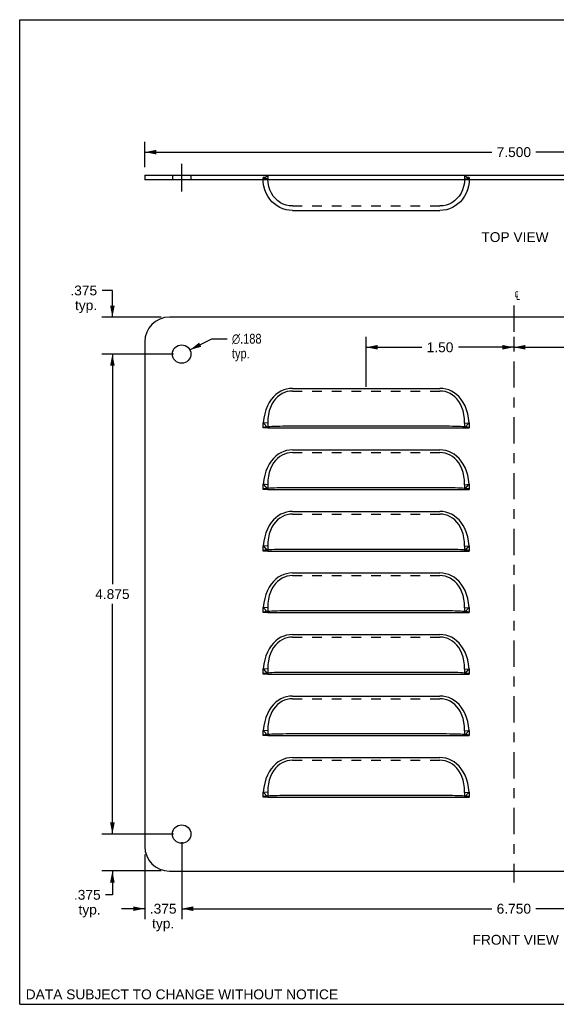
# Model space of a CAD drawing. Header units: inches. Extents: x 0 to 12.9, y 0 to 10.
# Tile 1 of 3: x 0 to 5.5, y 0 to 10. Entities that reach past the tile are written whole.
import ezdxf

# ---------------------------------------------------------------- set-up
doc = ezdxf.new("R2010")
doc.units = ezdxf.units.IN
doc.header["$LTSCALE"] = 0.711765
doc.header["$MEASUREMENT"] = 0
doc.linetypes.add('CENTER', pattern=[0.6, 0.375, -0.075, 0.075, -0.075])
doc.linetypes.add('HIDDEN', pattern=[0.2, 0.1, -0.1])
doc.layers.get('0').update_dxf_attribs({"linetype": 'CONTINUOUS'})
for name, color, linetype in [('DEFAULT_1', 7, 'CENTER'), ('DEFAULT_2', 8, 'HIDDEN'), ('DIMENSIONS', 7, 'CONTINUOUS')]:
    doc.layers.add(name, color=color, linetype=linetype)
doc.styles.get("Standard").update_dxf_attribs({"font": 'arial.ttf'})
doc.styles.add('TEXTSTYLE_1', font='gdt', dxfattribs={"width": 0.8})
doc.dimstyles.new('DIMSTYLE_1', dxfattribs={"dimtxt": 0.1, "dimasz": 0.117647, "dimexe": 0.09, "dimexo": 0.07, "dimgap": 0.0425, "dimtad": 0, "dimtih": 1, "dimtoh": 1, "dimdec": 3, "dimzin": 4, "dimdsep": 46, "dimtxsty": 'Standard', "dimblk": '_FILLED', "dimblk1": '_FILLED', "dimblk2": '_FILLED', "dimcen": 0.09, "dimadec": 3, "dimazin": 1, "dimtfac": 1, "dimtdec": 3, "dimtofl": 0, "dimtmove": 0, "dimatfit": 3, "dimldrblk": '_FILLED', "dimfxl": 0, "dimtolj": 1, "dimtzin": 4, "dimarcsym": 0})
doc.dimstyles.new('DIMSTYLE_3', dxfattribs={"dimtxt": 0.1, "dimasz": 0.117647, "dimexe": 0.09, "dimexo": 0.07, "dimgap": 0.09, "dimtad": 0, "dimtih": 1, "dimtoh": 1, "dimdec": 3, "dimzin": 4, "dimdsep": 46, "dimtxsty": 'Standard', "dimblk": '_FILLED', "dimblk1": '_FILLED', "dimblk2": '_FILLED', "dimcen": 0.09, "dimadec": 3, "dimazin": 1, "dimtfac": 1, "dimtdec": 3, "dimtofl": 0, "dimtmove": 0, "dimatfit": 1, "dimldrblk": '_FILLED', "dimfxl": 0, "dimtolj": 1, "dimtzin": 4, "dimarcsym": 0})
doc.dimstyles.new('DIMSTYLE_4', dxfattribs={"dimtxt": 0.1, "dimasz": 0.117647, "dimexe": 0.09, "dimexo": 0.07, "dimgap": 0.0425, "dimtad": 0, "dimtih": 1, "dimtoh": 1, "dimzin": 4, "dimdsep": 46, "dimtxsty": 'Standard', "dimblk": '_FILLED', "dimblk1": '_FILLED', "dimblk2": '_FILLED', "dimcen": 0.09, "dimazin": 1, "dimtfac": 1, "dimtdec": 3, "dimtofl": 0, "dimtmove": 0, "dimatfit": 3, "dimldrblk": '_FILLED', "dimfxl": 0, "dimtolj": 1, "dimtzin": 4, "dimarcsym": 0})

# ---------------------------------------------------------------- blocks, each defined once
blk = doc.blocks.new('_FILLED')
at = {"color": 0, "linetype": 'ByBlock'}
blk.add_solid([(0, 0), (-1, 0.2), (-1, -0.2)], dxfattribs=at)
blk = doc.blocks.new('*D2')
at = {"layer": 'DIMENSIONS', "color": 2, "linetype": 'Continuous'}
for p, q in [((0.942, 7.25), (0.837, 7.25)), ((0.942, 6.979), (0.942, 7.25)), ((1.438, 6.979), (0.836, 6.979)), ((1.563, 6.604), (0.836, 6.604)), ((0.942, 6.604), (0.942, 6.369))]:
    blk.add_line(p, q, dxfattribs=at)
at = {"layer": 'DIMENSIONS', "color": 2, "linetype": 'Continuous', "xscale": 0.1176470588, "yscale": 0.1176470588, "zscale": 0.1176470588}
for p, rotation in [((0.942, 6.979), 270), ((0.942, 6.604), 90)]:
    blk.add_blockref('_FILLED', p, dxfattribs=dict(at, rotation=rotation))
at = {"layer": 'DIMENSIONS', "color": 2, "linetype": 'Continuous', "insert": (0.787, 7.3), "char_height": 0.1, "width": 0.27175, "attachment_point": 3, "line_spacing_factor": 0.9}
blk.add_mtext('.375\\Ptyp.', dxfattribs=at)
blk = doc.blocks.new('*D3')
at = {"layer": 'DIMENSIONS', "color": 2, "linetype": 'Continuous'}
for p, q in [((1.563, 6.604), (0.836, 6.604)), ((0.942, 6.604), (0.942, 4.266)), ((0.942, 1.729), (0.942, 4.066)), ((1.563, 1.729), (0.836, 1.729))]:
    blk.add_line(p, q, dxfattribs=at)
at = {"layer": 'DIMENSIONS', "color": 2, "linetype": 'Continuous', "xscale": 0.1176470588, "yscale": 0.1176470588, "zscale": 0.1176470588}
for p, rotation in [((0.942, 6.604), 90), ((0.942, 1.729), 270)]:
    blk.add_blockref('_FILLED', p, dxfattribs=dict(at, rotation=rotation))
at = {"layer": 'DIMENSIONS', "color": 2, "linetype": 'Continuous', "insert": (0.942, 4.216), "char_height": 0.1, "width": 0.34944, "attachment_point": 2, "line_spacing_factor": 0.9}
blk.add_mtext('4.875', dxfattribs=at)
blk = doc.blocks.new('*D4')
at = {"layer": 'DIMENSIONS', "color": 2, "linetype": 'Continuous'}
for p, q in [((0.942, 1.729), (0.942, 1.964)), ((1.563, 1.729), (0.836, 1.729)), ((1.438, 1.354), (0.836, 1.354)), ((0.942, 1.354), (0.942, 1.112)), ((0.942, 1.112), (0.873, 1.112))]:
    blk.add_line(p, q, dxfattribs=at)
at = {"layer": 'DIMENSIONS', "color": 2, "linetype": 'Continuous', "xscale": 0.1176470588, "yscale": 0.1176470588, "zscale": 0.1176470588}
for p, rotation in [((0.942, 1.729), 270), ((0.942, 1.354), 90)]:
    blk.add_blockref('_FILLED', p, dxfattribs=dict(at, rotation=rotation))
at = {"layer": 'DIMENSIONS', "color": 2, "linetype": 'Continuous', "insert": (0.823, 1.162), "char_height": 0.1, "width": 0.27175, "attachment_point": 3, "line_spacing_factor": 0.9}
blk.add_mtext('.375\\Ptyp.', dxfattribs=at)
blk = doc.blocks.new('*D6')
at = {"layer": 'DIMENSIONS', "color": 2, "linetype": 'Continuous'}
for p, q in [((1.729, 6.646), (1.953, 6.76)), ((1.953, 6.76), (2.107, 6.76))]:
    blk.add_line(p, q, dxfattribs=at)
at = {"layer": 'DIMENSIONS', "color": 2, "linetype": 'Continuous', "xscale": 0.1176470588, "yscale": 0.1176470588, "zscale": 0.1176470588, "rotation": 206.9609906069}
blk.add_blockref('_FILLED', (1.729, 6.646), dxfattribs=at)
at = {"layer": 'DIMENSIONS', "color": 2, "linetype": 'Continuous', "insert": (2.157, 6.81), "char_height": 0.1, "width": 0.40508, "attachment_point": 1, "line_spacing_factor": 0.9, "style": 'TEXTSTYLE_1'}
blk.add_mtext('{\\fgdt;n}\\fArial;.188\\Ptyp.', dxfattribs=at)
blk = doc.blocks.new('*D7')
at = {"layer": 'DIMENSIONS', "color": 2, "linetype": 'Continuous'}
for p, q in [((1.646, 1.647), (1.646, 0.866)), ((1.271, 1.522), (1.271, 0.866)), ((1.271, 0.971), (1.035, 0.971)), ((1.646, 0.971), (1.881, 0.971))]:
    blk.add_line(p, q, dxfattribs=at)
at = {"layer": 'DIMENSIONS', "color": 2, "linetype": 'Continuous', "xscale": 0.1176470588, "yscale": 0.1176470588, "zscale": 0.1176470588}
blk.add_blockref('_FILLED', (1.271, 0.971), dxfattribs=at)
at = {"layer": 'DIMENSIONS', "color": 2, "linetype": 'Continuous', "xscale": 0.1176470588, "yscale": 0.1176470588, "zscale": 0.1176470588, "rotation": 180}
blk.add_blockref('_FILLED', (1.646, 0.971), dxfattribs=at)
at = {"layer": 'DIMENSIONS', "color": 2, "linetype": 'Continuous', "insert": (1.458, 1.021), "char_height": 0.1, "width": 0.27175, "attachment_point": 2, "line_spacing_factor": 0.9}
blk.add_mtext('.375\\Ptyp.', dxfattribs=at)
blk = doc.blocks.new('*D8')
at = {"layer": 'DIMENSIONS', "color": 2, "linetype": 'Continuous'}
for p, q in [((1.646, 1.647), (1.646, 0.866)), ((8.396, 1.647), (8.396, 0.866)), ((1.646, 0.971), (4.796, 0.971)), ((8.396, 0.971), (5.245, 0.971))]:
    blk.add_line(p, q, dxfattribs=at)
at = {"layer": 'DIMENSIONS', "color": 2, "linetype": 'Continuous', "xscale": 0.1176470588, "yscale": 0.1176470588, "zscale": 0.1176470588, "rotation": 180}
blk.add_blockref('_FILLED', (1.646, 0.971), dxfattribs=at)
at = {"layer": 'DIMENSIONS', "color": 2, "linetype": 'Continuous', "xscale": 0.1176470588, "yscale": 0.1176470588, "zscale": 0.1176470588}
blk.add_blockref('_FILLED', (8.396, 0.971), dxfattribs=at)
at = {"layer": 'DIMENSIONS', "color": 2, "linetype": 'Continuous', "insert": (5.021, 1.021), "char_height": 0.1, "width": 0.34944, "attachment_point": 2, "line_spacing_factor": 0.9}
blk.add_mtext('6.750', dxfattribs=at)
blk = doc.blocks.new('*D12')
at = {"layer": 'DIMENSIONS', "color": 2, "linetype": 'Continuous'}
for p, q in [((1.271, 8.502), (1.271, 8.76)), ((8.771, 8.502), (8.771, 8.76)), ((1.271, 8.655), (4.796, 8.655)), ((8.771, 8.655), (5.245, 8.655))]:
    blk.add_line(p, q, dxfattribs=at)
at = {"layer": 'DIMENSIONS', "color": 2, "linetype": 'Continuous', "xscale": 0.1176470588, "yscale": 0.1176470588, "zscale": 0.1176470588, "rotation": 180}
blk.add_blockref('_FILLED', (1.271, 8.655), dxfattribs=at)
at = {"layer": 'DIMENSIONS', "color": 2, "linetype": 'Continuous', "xscale": 0.1176470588, "yscale": 0.1176470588, "zscale": 0.1176470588}
blk.add_blockref('_FILLED', (8.771, 8.655), dxfattribs=at)
at = {"layer": 'DIMENSIONS', "color": 2, "linetype": 'Continuous', "insert": (5.021, 8.705), "char_height": 0.1, "width": 0.34944, "attachment_point": 2, "line_spacing_factor": 0.9}
blk.add_mtext('7.500', dxfattribs=at)
blk = doc.blocks.new('*D14')
at = {"layer": 'DIMENSIONS', "color": 2, "linetype": 'Continuous'}
for p, q in [((5.021, 6.779), (5.021, 6.661)), ((6.521, 6.272), (6.521, 6.779)), ((5.021, 6.673), (5.585, 6.673)), ((6.521, 6.673), (5.957, 6.673))]:
    blk.add_line(p, q, dxfattribs=at)
at = {"layer": 'DIMENSIONS', "color": 2, "linetype": 'Continuous', "xscale": 0.1176470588, "yscale": 0.1176470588, "zscale": 0.1176470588, "rotation": 180}
blk.add_blockref('_FILLED', (5.021, 6.673), dxfattribs=at)
at = {"layer": 'DIMENSIONS', "color": 2, "linetype": 'Continuous', "xscale": 0.1176470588, "yscale": 0.1176470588, "zscale": 0.1176470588}
blk.add_blockref('_FILLED', (6.521, 6.673), dxfattribs=at)
at = {"layer": 'DIMENSIONS', "color": 2, "linetype": 'Continuous', "insert": (5.771, 6.723), "char_height": 0.1, "width": 0.27175, "attachment_point": 2, "line_spacing_factor": 0.9}
blk.add_mtext('1.50', dxfattribs=at)
blk = doc.blocks.new('*D15')
at = {"layer": 'DIMENSIONS', "color": 2, "linetype": 'Continuous'}
for p, q in [((3.521, 6.272), (3.521, 6.779)), ((5.021, 6.779), (5.021, 6.665)), ((3.521, 6.673), (4.085, 6.673)), ((5.021, 6.673), (4.457, 6.673))]:
    blk.add_line(p, q, dxfattribs=at)
at = {"layer": 'DIMENSIONS', "color": 2, "linetype": 'Continuous', "xscale": 0.1176470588, "yscale": 0.1176470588, "zscale": 0.1176470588, "rotation": 180}
blk.add_blockref('_FILLED', (3.521, 6.673), dxfattribs=at)
at = {"layer": 'DIMENSIONS', "color": 2, "linetype": 'Continuous', "xscale": 0.1176470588, "yscale": 0.1176470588, "zscale": 0.1176470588}
blk.add_blockref('_FILLED', (5.021, 6.673), dxfattribs=at)
at = {"layer": 'DIMENSIONS', "color": 2, "linetype": 'Continuous', "insert": (4.271, 6.723), "char_height": 0.1, "width": 0.27175, "attachment_point": 2, "line_spacing_factor": 0.9}
blk.add_mtext('1.50', dxfattribs=at)

msp = doc.modelspace()

# ---------------------------------------------------------------- linework, layer by layer
at = {"color": 7, "linetype": 'Continuous'}
for p, q in [((0, 0), (0, 10)), ((0, 10), (12.9412, 10)), ((1.2707, 8.42), (1.2707, 8.372)), ((1.2707, 8.42), (8.7707, 8.42)), ((2.5207, 5.8539), (4.5207, 5.8539)), ((2.5207, 5.2289), (4.5207, 5.2289)), ((2.5207, 4.6039), (4.5207, 4.6039)), ((2.5207, 3.9789), (4.5207, 3.9789)), ((2.5207, 3.3539), (4.5207, 3.3539)), ((2.5207, 2.7289), (4.5207, 2.7289)), ((2.5207, 2.1039), (4.5207, 2.1039)), ((0, 0), (12.9412, 0))]:
    msp.add_line(p, q, dxfattribs=at)
at = {"color": 3, "linetype": 'Continuous'}
for p, q in [((8.7707, 8.372), (1.2707, 8.372)), ((2.7707, 8.063), (4.2707, 8.063)), ((8.5207, 6.9789), (1.5207, 6.9789)), ((1.2707, 6.7289), (1.2707, 1.6039)), ((2.7707, 6.2555), (4.2707, 6.2555)), ((2.5213, 5.8648), (2.5045, 5.8632)), ((2.7707, 5.8707), (2.7061, 5.8705)), ((4.5368, 5.8632), (4.5201, 5.8648)), ((2.7707, 5.6305), (4.2707, 5.6305)), ((2.5213, 5.2398), (2.5045, 5.2382)), ((2.7707, 5.2457), (2.7061, 5.2455)), ((4.5368, 5.2382), (4.5201, 5.2398)), ((2.7707, 5.0055), (4.2707, 5.0055)), ((2.5213, 4.6148), (2.5045, 4.6132)), ((2.7707, 4.6207), (2.7061, 4.6205)), ((4.5368, 4.6132), (4.5201, 4.6148)), ((2.7707, 4.3805), (4.2707, 4.3805)), ((2.5213, 3.9898), (2.5045, 3.9882)), ((2.7707, 3.9957), (2.7061, 3.9955)), ((4.5368, 3.9882), (4.5201, 3.9898)), ((2.7707, 3.7555), (4.2707, 3.7555)), ((2.5213, 3.3648), (2.5045, 3.3632)), ((2.7707, 3.3707), (2.7061, 3.3705)), ((4.5368, 3.3632), (4.5201, 3.3648)), ((2.7707, 3.1305), (4.2707, 3.1305)), ((2.5213, 2.7398), (2.5045, 2.7382)), ((2.7707, 2.7457), (2.7061, 2.7455)), ((4.5368, 2.7382), (4.5201, 2.7398)), ((2.7707, 2.5055), (4.2707, 2.5055)), ((2.5213, 2.1148), (2.5045, 2.1132)), ((2.7707, 2.1207), (2.7061, 2.1205)), ((4.5368, 2.1132), (4.5201, 2.1148)), ((1.5207, 1.3539), (8.5207, 1.3539))]:
    msp.add_line(p, q, dxfattribs=at)
at = {"color": 2, "linetype": 'CENTER', "const_width": 0.0118}
msp.add_lwpolyline([(1.6457, 8.2543), (1.6457, 8.5376)], dxfattribs=at)
at = {"color": 3, "linetype": 'Continuous'}
for points in [[(2.7707, 8.063), (2.7382, 8.0649), (2.7061, 8.0705), (2.6747, 8.0798), (2.6444, 8.0926), (2.6157, 8.1089), (2.5888, 8.1285), (2.5637, 8.1516), (2.541, 8.1777), (2.5213, 8.2064), (2.5045, 8.2378), (2.4909, 8.2717), (2.4809, 8.3079), (2.4748, 8.3459), (2.4734, 8.3718)], [(4.568, 8.3718), (4.5666, 8.3459), (4.5604, 8.3079), (4.5504, 8.2717), (4.5368, 8.2378), (4.5201, 8.2064), (4.5003, 8.1777), (4.4777, 8.1516), (4.4526, 8.1285), (4.4256, 8.1089), (4.397, 8.0926), (4.3667, 8.0798), (4.3352, 8.0705), (4.3031, 8.0649), (4.2707, 8.063)], [(2.7707, 6.2555), (2.7407, 6.2537), (2.7114, 6.2484), (2.6826, 6.2396), (2.6546, 6.2273), (2.6276, 6.2115), (2.6019, 6.1921), (2.5775, 6.1689), (2.5549, 6.142), (2.5344, 6.1112), (2.5164, 6.0768), (2.5014, 6.0388), (2.4895, 5.9976), (2.4808, 5.9535), (2.4754, 5.9062)], [(4.5659, 5.9062), (4.5605, 5.9535), (4.5519, 5.9976), (4.5399, 6.0388), (4.5249, 6.0767), (4.507, 6.1112), (4.4865, 6.142), (4.4639, 6.1689), (4.4395, 6.192), (4.4137, 6.2115), (4.3868, 6.2273), (4.3588, 6.2396), (4.33, 6.2484), (4.3006, 6.2537), (4.2707, 6.2555)], [(2.4809, 5.8592), (2.4748, 5.8569), (2.4727, 5.8539)], [(2.5045, 5.8632), (2.4909, 5.8613), (2.4809, 5.8592)], [(2.7061, 5.8705), (2.6747, 5.8701), (2.6444, 5.8696), (2.6157, 5.869), (2.5888, 5.8683), (2.5637, 5.8673), (2.541, 5.8661), (2.5213, 5.8648)], [(4.5201, 5.8648), (4.5003, 5.8661), (4.4777, 5.8673), (4.4526, 5.8683), (4.4256, 5.869), (4.397, 5.8696), (4.3667, 5.8701), (4.3352, 5.8705), (4.3031, 5.8707), (2.7707, 5.8707)], [(4.5604, 5.8592), (4.5504, 5.8613), (4.5368, 5.8632)], [(4.5687, 5.8539), (4.5666, 5.8569), (4.5604, 5.8592)], [(2.7707, 5.6305), (2.7407, 5.6287), (2.7114, 5.6234), (2.6826, 5.6146), (2.6546, 5.6023), (2.6276, 5.5865), (2.6019, 5.5671), (2.5775, 5.5439), (2.5549, 5.517), (2.5344, 5.4862), (2.5164, 5.4518), (2.5014, 5.4138), (2.4895, 5.3726), (2.4808, 5.3285), (2.4754, 5.2812)], [(4.5659, 5.2812), (4.5605, 5.3285), (4.5519, 5.3726), (4.5399, 5.4138), (4.5249, 5.4517), (4.507, 5.4862), (4.4865, 5.517), (4.4639, 5.5439), (4.4395, 5.567), (4.4137, 5.5865), (4.3868, 5.6023), (4.3588, 5.6146), (4.33, 5.6234), (4.3006, 5.6287), (4.2707, 5.6305)], [(2.4809, 5.2342), (2.4748, 5.2319), (2.4727, 5.2289)], [(2.5045, 5.2382), (2.4909, 5.2363), (2.4809, 5.2342)], [(2.7061, 5.2455), (2.6747, 5.2451), (2.6444, 5.2446), (2.6157, 5.244), (2.5888, 5.2433), (2.5637, 5.2423), (2.541, 5.2411), (2.5213, 5.2398)], [(4.5201, 5.2398), (4.5003, 5.2411), (4.4777, 5.2423), (4.4526, 5.2433), (4.4256, 5.244), (4.397, 5.2446), (4.3667, 5.2451), (4.3352, 5.2455), (4.3031, 5.2457), (2.7707, 5.2457)], [(4.5604, 5.2342), (4.5504, 5.2363), (4.5368, 5.2382)], [(4.5687, 5.2289), (4.5666, 5.2319), (4.5604, 5.2342)], [(2.7707, 5.0055), (2.7407, 5.0037), (2.7114, 4.9984), (2.6826, 4.9896), (2.6546, 4.9773), (2.6276, 4.9615), (2.6019, 4.9421), (2.5775, 4.9189), (2.5549, 4.892), (2.5344, 4.8612), (2.5164, 4.8268), (2.5014, 4.7888), (2.4895, 4.7476), (2.4808, 4.7035), (2.4754, 4.6562)], [(4.5659, 4.6562), (4.5605, 4.7035), (4.5519, 4.7476), (4.5399, 4.7888), (4.5249, 4.8267), (4.507, 4.8612), (4.4865, 4.892), (4.4639, 4.9189), (4.4395, 4.942), (4.4137, 4.9615), (4.3868, 4.9773), (4.3588, 4.9896), (4.33, 4.9984), (4.3006, 5.0037), (4.2707, 5.0055)], [(2.4809, 4.6092), (2.4748, 4.6069), (2.4727, 4.6039)], [(2.5045, 4.6132), (2.4909, 4.6113), (2.4809, 4.6092)], [(2.7061, 4.6205), (2.6747, 4.6201), (2.6444, 4.6196), (2.6157, 4.619), (2.5888, 4.6183), (2.5637, 4.6173), (2.541, 4.6161), (2.5213, 4.6148)], [(4.5201, 4.6148), (4.5003, 4.6161), (4.4777, 4.6173), (4.4526, 4.6183), (4.4256, 4.619), (4.397, 4.6196), (4.3667, 4.6201), (4.3352, 4.6205), (4.3031, 4.6207), (2.7707, 4.6207)], [(4.5604, 4.6092), (4.5504, 4.6113), (4.5368, 4.6132)], [(4.5687, 4.6039), (4.5666, 4.6069), (4.5604, 4.6092)], [(2.7707, 4.3805), (2.7407, 4.3787), (2.7114, 4.3734), (2.6826, 4.3646), (2.6546, 4.3523), (2.6276, 4.3365), (2.6019, 4.3171), (2.5775, 4.2939), (2.5549, 4.267), (2.5344, 4.2362), (2.5164, 4.2018), (2.5014, 4.1638), (2.4895, 4.1226), (2.4808, 4.0785), (2.4754, 4.0312)], [(4.5659, 4.0312), (4.5605, 4.0785), (4.5519, 4.1226), (4.5399, 4.1638), (4.5249, 4.2017), (4.507, 4.2362), (4.4865, 4.267), (4.4639, 4.2939), (4.4395, 4.317), (4.4137, 4.3365), (4.3868, 4.3523), (4.3588, 4.3646), (4.33, 4.3734), (4.3006, 4.3787), (4.2707, 4.3805)], [(2.4809, 3.9842), (2.4748, 3.9819), (2.4727, 3.9789)], [(2.5045, 3.9882), (2.4909, 3.9863), (2.4809, 3.9842)], [(2.7061, 3.9955), (2.6747, 3.9951), (2.6444, 3.9946), (2.6157, 3.994), (2.5888, 3.9933), (2.5637, 3.9923), (2.541, 3.9911), (2.5213, 3.9898)], [(4.5201, 3.9898), (4.5003, 3.9911), (4.4777, 3.9923), (4.4526, 3.9933), (4.4256, 3.994), (4.397, 3.9946), (4.3667, 3.9951), (4.3352, 3.9955), (4.3031, 3.9957), (2.7707, 3.9957)], [(4.5604, 3.9842), (4.5504, 3.9863), (4.5368, 3.9882)], [(4.5687, 3.9789), (4.5666, 3.9819), (4.5604, 3.9842)], [(2.7707, 3.7555), (2.7407, 3.7537), (2.7114, 3.7484), (2.6826, 3.7396), (2.6546, 3.7273), (2.6276, 3.7115), (2.6019, 3.6921), (2.5775, 3.6689), (2.5549, 3.642), (2.5344, 3.6112), (2.5164, 3.5768), (2.5014, 3.5388), (2.4895, 3.4976), (2.4808, 3.4535), (2.4754, 3.4062)], [(4.5659, 3.4062), (4.5605, 3.4535), (4.5519, 3.4976), (4.5399, 3.5388), (4.5249, 3.5767), (4.507, 3.6112), (4.4865, 3.642), (4.4639, 3.6689), (4.4395, 3.692), (4.4137, 3.7115), (4.3868, 3.7273), (4.3588, 3.7396), (4.33, 3.7484), (4.3006, 3.7537), (4.2707, 3.7555)], [(2.4809, 3.3592), (2.4748, 3.3569), (2.4727, 3.3539)], [(2.5045, 3.3632), (2.4909, 3.3613), (2.4809, 3.3592)], [(2.7061, 3.3705), (2.6747, 3.3701), (2.6444, 3.3696), (2.6157, 3.369), (2.5888, 3.3683), (2.5637, 3.3673), (2.541, 3.3661), (2.5213, 3.3648)], [(4.5201, 3.3648), (4.5003, 3.3661), (4.4777, 3.3673), (4.4526, 3.3683), (4.4256, 3.369), (4.397, 3.3696), (4.3667, 3.3701), (4.3352, 3.3705), (4.3031, 3.3707), (2.7707, 3.3707)], [(4.5604, 3.3592), (4.5504, 3.3613), (4.5368, 3.3632)], [(4.5687, 3.3539), (4.5666, 3.3569), (4.5604, 3.3592)], [(2.7707, 3.1305), (2.7407, 3.1287), (2.7114, 3.1234), (2.6826, 3.1146), (2.6546, 3.1023), (2.6276, 3.0865), (2.6019, 3.0671), (2.5775, 3.0439), (2.5549, 3.017), (2.5344, 2.9862), (2.5164, 2.9518), (2.5014, 2.9138), (2.4895, 2.8726), (2.4808, 2.8285), (2.4754, 2.7812)], [(4.5659, 2.7812), (4.5605, 2.8285), (4.5519, 2.8726), (4.5399, 2.9138), (4.5249, 2.9517), (4.507, 2.9862), (4.4865, 3.017), (4.4639, 3.0439), (4.4395, 3.067), (4.4137, 3.0865), (4.3868, 3.1023), (4.3588, 3.1146), (4.33, 3.1234), (4.3006, 3.1287), (4.2707, 3.1305)], [(2.4809, 2.7342), (2.4748, 2.7319), (2.4727, 2.7289)], [(2.5045, 2.7382), (2.4909, 2.7363), (2.4809, 2.7342)], [(2.7061, 2.7455), (2.6747, 2.7451), (2.6444, 2.7446), (2.6157, 2.744), (2.5888, 2.7433), (2.5637, 2.7423), (2.541, 2.7411), (2.5213, 2.7398)], [(4.5201, 2.7398), (4.5003, 2.7411), (4.4777, 2.7423), (4.4526, 2.7433), (4.4256, 2.744), (4.397, 2.7446), (4.3667, 2.7451), (4.3352, 2.7455), (4.3031, 2.7457), (2.7707, 2.7457)], [(4.5604, 2.7342), (4.5504, 2.7363), (4.5368, 2.7382)], [(4.5687, 2.7289), (4.5666, 2.7319), (4.5604, 2.7342)], [(2.7707, 2.5055), (2.7407, 2.5037), (2.7114, 2.4984), (2.6826, 2.4896), (2.6546, 2.4773), (2.6276, 2.4615), (2.6019, 2.4421), (2.5775, 2.4189), (2.5549, 2.392), (2.5344, 2.3612), (2.5164, 2.3268), (2.5014, 2.2888), (2.4895, 2.2476), (2.4808, 2.2035), (2.4754, 2.1562)], [(4.5659, 2.1562), (4.5605, 2.2035), (4.5519, 2.2476), (4.5399, 2.2888), (4.5249, 2.3267), (4.507, 2.3612), (4.4865, 2.392), (4.4639, 2.4189), (4.4395, 2.442), (4.4137, 2.4615), (4.3868, 2.4773), (4.3588, 2.4896), (4.33, 2.4984), (4.3006, 2.5037), (4.2707, 2.5055)], [(2.4809, 2.1092), (2.4748, 2.1069), (2.4727, 2.1039)], [(2.5045, 2.1132), (2.4909, 2.1113), (2.4809, 2.1092)], [(2.7061, 2.1205), (2.6747, 2.1201), (2.6444, 2.1196), (2.6157, 2.119), (2.5888, 2.1183), (2.5637, 2.1173), (2.541, 2.1161), (2.5213, 2.1148)], [(4.5201, 2.1148), (4.5003, 2.1161), (4.4777, 2.1173), (4.4526, 2.1183), (4.4256, 2.119), (4.397, 2.1196), (4.3667, 2.1201), (4.3352, 2.1205), (4.3031, 2.1207), (2.7707, 2.1207)], [(4.5604, 2.1092), (4.5504, 2.1113), (4.5368, 2.1132)], [(4.5687, 2.1039), (4.5666, 2.1069), (4.5604, 2.1092)]]:
    msp.add_lwpolyline(points, dxfattribs=at)
for centre in [(1.6457, 6.6039), (1.6457, 1.7289)]:
    msp.add_circle(centre, 0.0938, dxfattribs=at)
for centre, start, end in [((1.5207, 6.7289), 90, 180), ((1.5207, 1.6039), 180, 270)]:
    msp.add_arc(centre, 0.25, start, end, dxfattribs=at)
at = {"layer": 'DEFAULT_1', "color": 2, "linetype": 'CENTER'}
msp.add_line((5.0207, 7.0966), (5.0207, 1.2363), dxfattribs=at)
at = {"layer": 'DEFAULT_2', "color": 8, "linetype": 'HIDDEN'}
for p, q in [((1.5519, 8.42), (1.5519, 8.372)), ((1.7394, 8.42), (1.7394, 8.372)), ((2.5207, 8.42), (2.4754, 8.372)), ((2.5207, 8.42), (2.5207, 8.372)), ((4.5207, 8.42), (4.5207, 8.372)), ((4.5207, 8.42), (4.5659, 8.372)), ((4.5413, 8.4006), (4.5397, 8.4016)), ((4.5426, 8.3999), (4.5413, 8.4006)), ((2.4727, 8.3961), (2.4728, 8.3944)), ((2.4727, 8.3961), (2.4727, 8.3853)), ((2.4727, 8.3888), (2.4727, 8.3926)), ((2.4734, 8.3718), (2.4727, 8.3853)), ((2.5207, 8.3853), (2.4727, 8.3853)), ((2.4746, 8.3772), (2.475, 8.3746)), ((2.475, 8.3746), (2.4754, 8.372)), ((2.4868, 8.3974), (2.4842, 8.3972)), ((2.4894, 8.3977), (2.4868, 8.3974)), ((2.4918, 8.3981), (2.4894, 8.3977)), ((2.494, 8.3985), (2.4918, 8.3981)), ((2.4959, 8.3989), (2.494, 8.3985)), ((2.4969, 8.3991), (2.4959, 8.3989)), ((4.5207, 8.3853), (4.5687, 8.3853)), ((4.5624, 8.3968), (4.5597, 8.397)), ((4.5659, 8.372), (4.5664, 8.3746)), ((4.5687, 8.3853), (4.568, 8.3718)), ((4.5686, 8.3962), (4.5687, 8.3965)), ((4.5687, 8.3965), (4.5687, 8.3965)), ((4.5687, 8.3965), (4.5687, 8.3964)), ((4.5687, 8.3964), (4.5687, 8.3853)), ((4.5687, 8.3961), (4.5687, 8.394)), ((2.7707, 8.108), (4.2707, 8.108)), ((2.7707, 6.2289), (4.2707, 6.2289)), ((2.4754, 5.9062), (2.5207, 5.8539)), ((2.5207, 5.9026), (2.4754, 5.9062)), ((2.5207, 5.9026), (2.5207, 5.8539)), ((4.5207, 5.8539), (4.5659, 5.9062)), ((4.5207, 5.9026), (4.5659, 5.9062)), ((4.5207, 5.9026), (4.5207, 5.8539)), ((2.5207, 5.8539), (2.4727, 5.8539)), ((4.5207, 5.8539), (4.5687, 5.8539)), ((4.5686, 5.8775), (4.5687, 5.8722)), ((4.5687, 5.8722), (4.5687, 5.8539)), ((2.7707, 5.6039), (4.2707, 5.6039)), ((2.5207, 5.2289), (2.4727, 5.2289)), ((2.4754, 5.2812), (2.5207, 5.2289)), ((2.5207, 5.2776), (2.4754, 5.2812)), ((2.5207, 5.2776), (2.5207, 5.2289)), ((4.5207, 5.2289), (4.5659, 5.2812)), ((4.5207, 5.2776), (4.5659, 5.2812)), ((4.5207, 5.2776), (4.5207, 5.2289)), ((4.5207, 5.2289), (4.5687, 5.2289)), ((4.5686, 5.2525), (4.5687, 5.2472)), ((4.5687, 5.2472), (4.5687, 5.2289)), ((2.7707, 4.9789), (4.2707, 4.9789)), ((2.5207, 4.6039), (2.4727, 4.6039)), ((2.4754, 4.6562), (2.5207, 4.6039)), ((2.5207, 4.6526), (2.4754, 4.6562)), ((2.5207, 4.6526), (2.5207, 4.6039)), ((4.5207, 4.6039), (4.5659, 4.6562)), ((4.5207, 4.6526), (4.5659, 4.6562)), ((4.5207, 4.6526), (4.5207, 4.6039)), ((4.5207, 4.6039), (4.5687, 4.6039)), ((4.5686, 4.6275), (4.5687, 4.6222)), ((4.5687, 4.6222), (4.5687, 4.6039)), ((2.7707, 4.3539), (4.2707, 4.3539)), ((2.4754, 4.0312), (2.5207, 3.9789)), ((2.5207, 4.0276), (2.4754, 4.0312)), ((2.5207, 4.0276), (2.5207, 3.9789)), ((4.5207, 3.9789), (4.5659, 4.0312)), ((4.5207, 4.0276), (4.5659, 4.0312)), ((4.5207, 4.0276), (4.5207, 3.9789)), ((4.5686, 4.0025), (4.5687, 3.9972)), ((2.5207, 3.9789), (2.4727, 3.9789)), ((4.5207, 3.9789), (4.5687, 3.9789)), ((4.5687, 3.9972), (4.5687, 3.9789)), ((2.7707, 3.7289), (4.2707, 3.7289)), ((2.4754, 3.4062), (2.5207, 3.3539)), ((2.5207, 3.4026), (2.4754, 3.4062)), ((2.5207, 3.4026), (2.5207, 3.3539)), ((4.5207, 3.4026), (4.5659, 3.4062)), ((4.5207, 3.3539), (4.5659, 3.4062)), ((4.5207, 3.4026), (4.5207, 3.3539)), ((2.5207, 3.3539), (2.4727, 3.3539)), ((4.5207, 3.3539), (4.5687, 3.3539)), ((4.5686, 3.3775), (4.5687, 3.3722)), ((4.5687, 3.3722), (4.5687, 3.3539)), ((2.7707, 3.1039), (4.2707, 3.1039)), ((2.5207, 2.7289), (2.4727, 2.7289)), ((2.4754, 2.7812), (2.5207, 2.7289)), ((2.5207, 2.7776), (2.4754, 2.7812)), ((2.5207, 2.7776), (2.5207, 2.7289)), ((4.5207, 2.7776), (4.5659, 2.7812)), ((4.5207, 2.7289), (4.5659, 2.7812)), ((4.5207, 2.7776), (4.5207, 2.7289)), ((4.5207, 2.7289), (4.5687, 2.7289)), ((4.5686, 2.7525), (4.5687, 2.7472)), ((4.5687, 2.7472), (4.5687, 2.7289)), ((2.7707, 2.4789), (4.2707, 2.4789)), ((2.5207, 2.1039), (2.4727, 2.1039)), ((2.4754, 2.1562), (2.5207, 2.1039)), ((2.5207, 2.1526), (2.4754, 2.1562)), ((2.5207, 2.1526), (2.5207, 2.1039)), ((4.5207, 2.1526), (4.5659, 2.1562)), ((4.5207, 2.1039), (4.5659, 2.1562)), ((4.5207, 2.1526), (4.5207, 2.1039)), ((4.5207, 2.1039), (4.5687, 2.1039)), ((4.5686, 2.1275), (4.5687, 2.1222)), ((4.5687, 2.1222), (4.5687, 2.1039))]:
    msp.add_line(p, q, dxfattribs=at)
for points in [[(2.5079, 8.4064), (2.5071, 8.4056), (2.5059, 8.4045), (2.5045, 8.4034), (2.5031, 8.4024), (2.5015, 8.4013), (2.4999, 8.4005), (2.4987, 8.3998), (2.4976, 8.3994), (2.4969, 8.3991)], [(4.5397, 8.4016), (4.538, 8.4026), (4.5365, 8.4037), (4.5351, 8.4049), (4.5338, 8.4061), (4.5332, 8.4066)], [(2.4786, 8.3967), (2.4758, 8.3966), (2.4727, 8.3965)], [(2.4727, 8.3962), (2.4727, 8.3964), (2.4727, 8.3965)], [(2.4727, 8.3965), (2.4727, 8.3964), (2.4727, 8.3961)], [(2.4728, 8.3944), (2.4729, 8.393), (2.473, 8.3914), (2.4732, 8.3895), (2.4734, 8.3874), (2.4736, 8.385), (2.4739, 8.3825), (2.4742, 8.3798), (2.4746, 8.3772)], [(2.4842, 8.3972), (2.4814, 8.3969), (2.4786, 8.3967)], [(2.7707, 8.108), (2.739, 8.1101), (2.7079, 8.1165), (2.6779, 8.127), (2.6494, 8.1416), (2.6226, 8.1601), (2.598, 8.1824), (2.576, 8.2084), (2.5572, 8.2378), (2.5418, 8.2704), (2.5303, 8.306), (2.5231, 8.3446), (2.5207, 8.3853)], [(4.5207, 8.3853), (4.5182, 8.3446), (4.511, 8.306), (4.4995, 8.2704), (4.4842, 8.2378), (4.4653, 8.2084), (4.4434, 8.1824), (4.4188, 8.1601), (4.392, 8.1416), (4.3634, 8.127), (4.3334, 8.1165), (4.3023, 8.1101), (4.2707, 8.108)], [(4.5474, 8.3985), (4.5456, 8.3989), (4.5446, 8.3992), (4.5438, 8.3994), (4.5426, 8.3999)], [(4.5597, 8.397), (4.557, 8.3972), (4.5544, 8.3975), (4.5519, 8.3978), (4.5496, 8.3981), (4.5474, 8.3985)], [(4.5687, 8.3965), (4.5681, 8.3965), (4.5652, 8.3966), (4.5624, 8.3968)], [(4.5664, 8.3746), (4.5667, 8.3772), (4.5671, 8.38), (4.5675, 8.3826), (4.5678, 8.3852), (4.568, 8.3877), (4.5682, 8.3898), (4.5683, 8.3916), (4.5685, 8.3932), (4.5686, 8.3946), (4.5686, 8.3962)], [(2.7707, 6.2289), (2.7438, 6.2272), (2.7175, 6.2222), (2.6917, 6.214), (2.6668, 6.2024), (2.6428, 6.1875), (2.6201, 6.1693), (2.599, 6.1477), (2.5797, 6.1227), (2.5625, 6.0943), (2.5479, 6.0625), (2.5362, 6.0273), (2.5276, 5.989), (2.5225, 5.9474), (2.5207, 5.9026)], [(4.5207, 5.9026), (4.5189, 5.9474), (4.5138, 5.9889), (4.5052, 6.0273), (4.4935, 6.0624), (4.4789, 6.0942), (4.4617, 6.1227), (4.4424, 6.1477), (4.4212, 6.1693), (4.3986, 6.1875), (4.3746, 6.2024), (4.3496, 6.2139), (4.3238, 6.2222), (4.2975, 6.2272), (4.2707, 6.2289)], [(2.4727, 5.8539), (2.4727, 5.8753), (2.4727, 5.878), (2.4727, 5.8807), (2.4728, 5.8833), (2.4729, 5.886), (2.473, 5.8885), (2.4732, 5.891), (2.4734, 5.8935), (2.4736, 5.8959), (2.4739, 5.8982), (2.4742, 5.9004), (2.4746, 5.9025), (2.475, 5.9044), (2.4754, 5.9062)], [(4.5659, 5.9062), (4.5664, 5.9044), (4.5667, 5.9024), (4.5671, 5.9003), (4.5675, 5.898), (4.5678, 5.8957), (4.568, 5.8932), (4.5682, 5.8907), (4.5683, 5.8882), (4.5685, 5.8855), (4.5686, 5.8829), (4.5686, 5.8802), (4.5686, 5.8775)], [(2.7707, 5.6039), (2.7438, 5.6022), (2.7175, 5.5972), (2.6917, 5.589), (2.6668, 5.5774), (2.6428, 5.5625), (2.6201, 5.5443), (2.599, 5.5227), (2.5797, 5.4977), (2.5625, 5.4693), (2.5479, 5.4375), (2.5362, 5.4023), (2.5276, 5.364), (2.5225, 5.3224), (2.5207, 5.2776)], [(4.5207, 5.2776), (4.5189, 5.3224), (4.5138, 5.3639), (4.5052, 5.4023), (4.4935, 5.4374), (4.4789, 5.4692), (4.4617, 5.4977), (4.4424, 5.5227), (4.4212, 5.5443), (4.3986, 5.5625), (4.3746, 5.5774), (4.3496, 5.5889), (4.3238, 5.5972), (4.2975, 5.6022), (4.2707, 5.6039)], [(2.4727, 5.2289), (2.4727, 5.2503), (2.4727, 5.253), (2.4727, 5.2557), (2.4728, 5.2583), (2.4729, 5.261), (2.473, 5.2635), (2.4732, 5.266), (2.4734, 5.2685), (2.4736, 5.2709), (2.4739, 5.2732), (2.4742, 5.2754), (2.4746, 5.2775), (2.475, 5.2794), (2.4754, 5.2812)], [(4.5659, 5.2812), (4.5664, 5.2794), (4.5667, 5.2774), (4.5671, 5.2753), (4.5675, 5.273), (4.5678, 5.2707), (4.568, 5.2682), (4.5682, 5.2657), (4.5683, 5.2632), (4.5685, 5.2605), (4.5686, 5.2579), (4.5686, 5.2552), (4.5686, 5.2525)], [(2.7707, 4.9789), (2.7438, 4.9772), (2.7175, 4.9722), (2.6917, 4.964), (2.6668, 4.9524), (2.6428, 4.9375), (2.6201, 4.9193), (2.599, 4.8977), (2.5797, 4.8727), (2.5625, 4.8443), (2.5479, 4.8125), (2.5362, 4.7773), (2.5276, 4.739), (2.5225, 4.6974), (2.5207, 4.6526)], [(4.5207, 4.6526), (4.5189, 4.6974), (4.5138, 4.7389), (4.5052, 4.7773), (4.4935, 4.8124), (4.4789, 4.8442), (4.4617, 4.8727), (4.4424, 4.8977), (4.4212, 4.9193), (4.3986, 4.9375), (4.3746, 4.9524), (4.3496, 4.9639), (4.3238, 4.9722), (4.2975, 4.9772), (4.2707, 4.9789)], [(2.4727, 4.6039), (2.4727, 4.6253), (2.4727, 4.628), (2.4727, 4.6307), (2.4728, 4.6333), (2.4729, 4.636), (2.473, 4.6385), (2.4732, 4.641), (2.4734, 4.6435), (2.4736, 4.6459), (2.4739, 4.6482), (2.4742, 4.6504), (2.4746, 4.6525), (2.475, 4.6544), (2.4754, 4.6562)], [(4.5659, 4.6562), (4.5664, 4.6544), (4.5667, 4.6524), (4.5671, 4.6503), (4.5675, 4.648), (4.5678, 4.6457), (4.568, 4.6432), (4.5682, 4.6407), (4.5683, 4.6382), (4.5685, 4.6355), (4.5686, 4.6329), (4.5686, 4.6302), (4.5686, 4.6275)], [(2.7707, 4.3539), (2.7438, 4.3522), (2.7175, 4.3472), (2.6917, 4.339), (2.6668, 4.3274), (2.6428, 4.3125), (2.6201, 4.2943), (2.599, 4.2727), (2.5797, 4.2477), (2.5625, 4.2193), (2.5479, 4.1875), (2.5362, 4.1523), (2.5276, 4.114), (2.5225, 4.0724), (2.5207, 4.0276)], [(4.5207, 4.0276), (4.5189, 4.0724), (4.5138, 4.1139), (4.5052, 4.1523), (4.4935, 4.1874), (4.4789, 4.2192), (4.4617, 4.2477), (4.4424, 4.2727), (4.4212, 4.2943), (4.3986, 4.3125), (4.3746, 4.3274), (4.3496, 4.3389), (4.3238, 4.3472), (4.2975, 4.3522), (4.2707, 4.3539)], [(2.4727, 3.9789), (2.4727, 4.0003), (2.4727, 4.003), (2.4727, 4.0057), (2.4728, 4.0083), (2.4729, 4.011), (2.473, 4.0135), (2.4732, 4.016), (2.4734, 4.0185), (2.4736, 4.0209), (2.4739, 4.0232), (2.4742, 4.0254), (2.4746, 4.0275), (2.475, 4.0294), (2.4754, 4.0312)], [(4.5659, 4.0312), (4.5664, 4.0294), (4.5667, 4.0274), (4.5671, 4.0253), (4.5675, 4.023), (4.5678, 4.0207), (4.568, 4.0182), (4.5682, 4.0157), (4.5683, 4.0132), (4.5685, 4.0105), (4.5686, 4.0079), (4.5686, 4.0052), (4.5686, 4.0025)], [(2.7707, 3.7289), (2.7438, 3.7272), (2.7175, 3.7222), (2.6917, 3.714), (2.6668, 3.7024), (2.6428, 3.6875), (2.6201, 3.6693), (2.599, 3.6477), (2.5797, 3.6227), (2.5625, 3.5943), (2.5479, 3.5625), (2.5362, 3.5273), (2.5276, 3.489), (2.5225, 3.4474), (2.5207, 3.4026)], [(4.5207, 3.4026), (4.5189, 3.4474), (4.5138, 3.4889), (4.5052, 3.5273), (4.4935, 3.5624), (4.4789, 3.5942), (4.4617, 3.6227), (4.4424, 3.6477), (4.4212, 3.6693), (4.3986, 3.6875), (4.3746, 3.7024), (4.3496, 3.7139), (4.3238, 3.7222), (4.2975, 3.7272), (4.2707, 3.7289)], [(2.4727, 3.3539), (2.4727, 3.3753), (2.4727, 3.378), (2.4727, 3.3807), (2.4728, 3.3833), (2.4729, 3.386), (2.473, 3.3885), (2.4732, 3.391), (2.4734, 3.3935), (2.4736, 3.3959), (2.4739, 3.3982), (2.4742, 3.4004), (2.4746, 3.4025), (2.475, 3.4044), (2.4754, 3.4062)], [(4.5659, 3.4062), (4.5664, 3.4044), (4.5667, 3.4024), (4.5671, 3.4003), (4.5675, 3.398), (4.5678, 3.3957), (4.568, 3.3932), (4.5682, 3.3907), (4.5683, 3.3882), (4.5685, 3.3855), (4.5686, 3.3829), (4.5686, 3.3802), (4.5686, 3.3775)], [(2.7707, 3.1039), (2.7438, 3.1022), (2.7175, 3.0972), (2.6917, 3.089), (2.6668, 3.0774), (2.6428, 3.0625), (2.6201, 3.0443), (2.599, 3.0227), (2.5797, 2.9977), (2.5625, 2.9693), (2.5479, 2.9375), (2.5362, 2.9023), (2.5276, 2.864), (2.5225, 2.8224), (2.5207, 2.7776)], [(4.5207, 2.7776), (4.5189, 2.8224), (4.5138, 2.8639), (4.5052, 2.9023), (4.4935, 2.9374), (4.4789, 2.9692), (4.4617, 2.9977), (4.4424, 3.0227), (4.4212, 3.0443), (4.3986, 3.0625), (4.3746, 3.0774), (4.3496, 3.0889), (4.3238, 3.0972), (4.2975, 3.1022), (4.2707, 3.1039)], [(2.4727, 2.7289), (2.4727, 2.7503), (2.4727, 2.753), (2.4727, 2.7557), (2.4728, 2.7583), (2.4729, 2.761), (2.473, 2.7635), (2.4732, 2.766), (2.4734, 2.7685), (2.4736, 2.7709), (2.4739, 2.7732), (2.4742, 2.7754), (2.4746, 2.7775), (2.475, 2.7794), (2.4754, 2.7812)], [(4.5659, 2.7812), (4.5664, 2.7794), (4.5667, 2.7774), (4.5671, 2.7753), (4.5675, 2.773), (4.5678, 2.7707), (4.568, 2.7682), (4.5682, 2.7657), (4.5683, 2.7632), (4.5685, 2.7605), (4.5686, 2.7579), (4.5686, 2.7552), (4.5686, 2.7525)], [(2.7707, 2.4789), (2.7438, 2.4772), (2.7175, 2.4722), (2.6917, 2.464), (2.6668, 2.4524), (2.6428, 2.4375), (2.6201, 2.4193), (2.599, 2.3977), (2.5797, 2.3728), (2.5625, 2.3443), (2.5479, 2.3125), (2.5362, 2.2774), (2.5276, 2.239), (2.5225, 2.1974), (2.5207, 2.1526)], [(4.5207, 2.1526), (4.5189, 2.1974), (4.5138, 2.2389), (4.5052, 2.2773), (4.4935, 2.3124), (4.4789, 2.3442), (4.4617, 2.3727), (4.4424, 2.3977), (4.4212, 2.4193), (4.3986, 2.4375), (4.3746, 2.4524), (4.3496, 2.4639), (4.3238, 2.4722), (4.2975, 2.4772), (4.2707, 2.4789)], [(2.4727, 2.1039), (2.4727, 2.1253), (2.4727, 2.128), (2.4727, 2.1307), (2.4728, 2.1333), (2.4729, 2.136), (2.473, 2.1385), (2.4732, 2.141), (2.4734, 2.1435), (2.4736, 2.1459), (2.4739, 2.1482), (2.4742, 2.1504), (2.4746, 2.1525), (2.475, 2.1544), (2.4754, 2.1562)], [(4.5659, 2.1562), (4.5664, 2.1544), (4.5667, 2.1524), (4.5671, 2.1503), (4.5675, 2.148), (4.5678, 2.1457), (4.568, 2.1432), (4.5682, 2.1407), (4.5683, 2.1382), (4.5685, 2.1355), (4.5686, 2.1329), (4.5686, 2.1302), (4.5686, 2.1275)]]:
    msp.add_lwpolyline(points, dxfattribs=at)

# ---------------------------------------------------------------- texts
at = {"layer": 'DIMENSIONS', "color": 2, "linetype": 'Continuous', "char_height": 0.1, "line_spacing_factor": 0.9}
for s, insert, width, attachment_point in [('TOP VIEW', (5.0324, 7.842), 0.681413, 2), ('FRONT VIEW', (5.0399, 0.7055), 0.875093, 2), ('DATA SUBJECT TO CHANGE WITHOUT NOTICE', (0.0614, 0.1511), 3.16803, 1)]:
    msp.add_mtext(s, dxfattribs=dict(at, insert=insert, width=width, attachment_point=attachment_point))
at = {"layer": 'DIMENSIONS', "color": 2, "linetype": 'Continuous', "insert": (5.0501, 7.2642), "char_height": 0.1, "width": 0.141667, "attachment_point": 2, "line_spacing_factor": 0.9, "style": 'TEXTSTYLE_1'}
msp.add_mtext('{\\fgdt;q}', dxfattribs=at)

# ---------------------------------------------------------------- dimensions: what is measured, and where the dimension line sits
at = {"layer": 'DIMENSIONS', "color": 2, "linetype": 'Continuous'}
for base, p1, p2, dimstyle, picture, middle in [((8.7707, 8.6545), (1.2707, 8.4323), (8.7707, 8.4323), 'DIMSTYLE_1', '*D12', (5.0206, 8.654)), ((6.5207, 6.6727), (5.0207, 6.8486), (6.5207, 6.2017), 'DIMSTYLE_4', '*D14', (5.775, 6.6721)), ((8.3957, 0.9715), (1.6457, 1.7166), (8.3957, 1.7166), 'DIMSTYLE_1', '*D8', (5.0199, 0.9709))]:
    dim = msp.add_linear_dim(base=base, p1=p1, p2=p2, dimstyle=dimstyle, dxfattribs=at)
    dim.commit()
    dim.dimension.update_dxf_attribs({"geometry": picture, "text_midpoint": middle, "dimtype": 160})
for base, p1, p2, angle, picture, middle in [((0.9422, 6.6039), (1.5083, 6.9789), (1.6333, 6.6039), 270, '*D2', (0.6515, 7.1752)), ((0.9422, 1.7289), (1.5083, 1.3539), (1.6333, 1.7289), 90, '*D4', (0.6874, 1.0369))]:
    dim = msp.add_linear_dim(base=base, p1=p1, p2=p2, angle=angle, text='<>\\Ptyp.', dimstyle='DIMSTYLE_1', dxfattribs=at)
    dim.commit()
    dim.dimension.update_dxf_attribs({"geometry": picture, "text_midpoint": middle, "dimtype": 160})
dim = msp.add_diameter_dim_2p(p1=(1.7292, 6.6464), p2=(1.5621, 6.5614), text='%%c<>\\Ptyp.', dimstyle='DIMSTYLE_3', override={"dimpost": '<>'}, dxfattribs=at)
dim.commit()
dim.dimension.update_dxf_attribs({"geometry": '*D6', "text_midpoint": (2.36, 6.6853), "dimtype": 163})
for base, p1, p2, angle, dimstyle, picture, middle in [((3.5207, 6.6727), (5.0207, 6.8486), (3.5207, 6.2017), 180, 'DIMSTYLE_4', '*D15', (4.275, 6.6721)), ((0.9422, 1.7289), (1.6333, 6.6039), (1.6333, 1.7289), 270, 'DIMSTYLE_1', '*D3', (0.9399, 4.1659))]:
    dim = msp.add_linear_dim(base=base, p1=p1, p2=p2, angle=angle, dimstyle=dimstyle, dxfattribs=at)
    dim.commit()
    dim.dimension.update_dxf_attribs({"geometry": picture, "text_midpoint": middle, "dimtype": 160})
dim = msp.add_linear_dim(base=(1.6457, 0.9715), p1=(1.2707, 1.5916), p2=(1.6457, 1.7166), text='<>\\Ptyp.', dimstyle='DIMSTYLE_1', dxfattribs=at)
dim.commit()
dim.dimension.update_dxf_attribs({"geometry": '*D7', "text_midpoint": (1.4582, 0.8965), "dimtype": 160})

doc.saveas('drawing.dxf')
